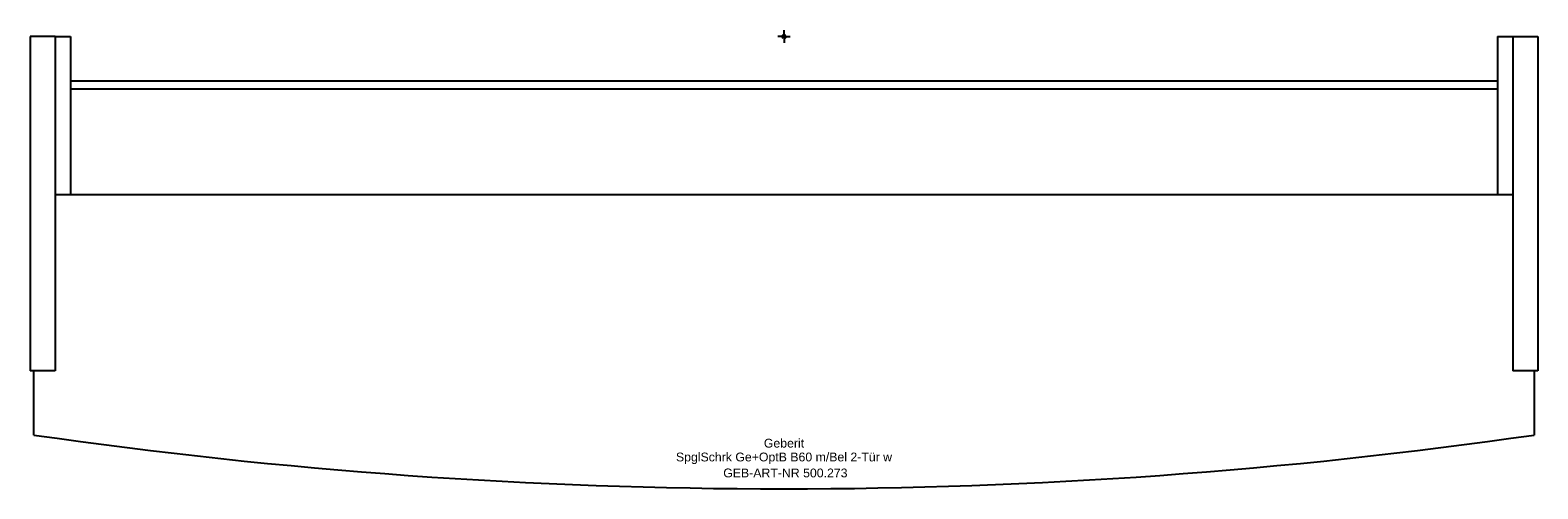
# Model space of a CAD drawing. Header units: millimetres. Extents: x -300 to 300, y -180 to 2.
import ezdxf
from ezdxf.enums import TextEntityAlignment as Align

# ---------------------------------------------------------------- set-up
doc = ezdxf.new("R2010")
doc.units = ezdxf.units.MM
doc.layers.get('0').update_dxf_attribs({"linetype": 'CONTINUOUS'})
for name, color, linetype, lineweight in [('Arbeitspunkt(DIN)', 7, 'CONTINUOUS', 25), ('GEB-ART-NR', 1, 'CONTINUOUS', 18), ('GEB-BEZUG', 2, 'CONTINUOUS', 25), ('GEB-TEXT', 5, 'CONTINUOUS', 18)]:
    doc.layers.add(name, color=color, linetype=linetype, lineweight=lineweight)
doc.layers.add('GEB-KONTUR-A', color=5, linetype='CONTINUOUS')
doc.styles.get("Standard").update_dxf_attribs({"font": 'arial.ttf'})

# ---------------------------------------------------------------- blocks, each defined once
blk = doc.blocks.new('Einfügepunkt')
at = {"layer": 'GEB-BEZUG'}
for p, q in [((-0.71, -0.71), (0.71, 0.71)), ((-0.71, 0.71), (0.71, -0.71))]:
    blk.add_line(p, q, dxfattribs=at)

msp = doc.modelspace()

# ---------------------------------------------------------------- linework, layer by layer
at = {"layer": 'Arbeitspunkt(DIN)', "ltscale": 25}
for q in [(0, 2.5), (-2.5, 0), (0, -2.5), (2.5, 0)]:
    msp.add_line((0, 0), q, dxfattribs=at)
at = {"layer": 'GEB-KONTUR-A', "ltscale": 25}
for p, q in [((-290, 0), (-300, 0)), ((-300, 0), (-300, -133)), ((-290, 0), (-290, -133)), ((-290, 0), (-284, 0)), ((-284, 0), (-284, -63)), ((284, 0), (284, -63)), ((284, 0), (290, 0)), ((290, 0), (300, 0)), ((290, 0), (290, -133)), ((300, 0), (300, -133)), ((284, -17.8), (-284, -17.8)), ((284, -21), (-284, -21)), ((290, -63), (-290, -63)), ((-290, -133), (-300, -133)), ((-298.5, -158.58), (-298.5, -133)), ((300, -133), (290, -133)), ((298.5, -133), (298.5, -158.58))]:
    msp.add_line(p, q, dxfattribs=at)
msp.add_arc((0, 1910.83), 2090.83, 261.79206, 278.20794, dxfattribs=at)

# ---------------------------------------------------------------- block references
at = {"ltscale": 25}
msp.add_blockref('Einfügepunkt', (0, 0), dxfattribs=at)

# ---------------------------------------------------------------- texts
at = {"layer": 'GEB-ART-NR'}
msp.add_text('GEB-ART-NR 500.273', height=3.5, dxfattribs=at).set_placement((0.55, -175.43), align=Align.CENTER)
at = {"layer": 'GEB-TEXT'}
for s, p in [('Geberit', (0, -163.58)), ('SpglSchrk Ge+OptB B60 m/Bel 2-Tür w', (0, -169.08))]:
    msp.add_text(s, height=3.5, dxfattribs=at).set_placement(p, align=Align.CENTER)

doc.saveas('drawing.dxf')
